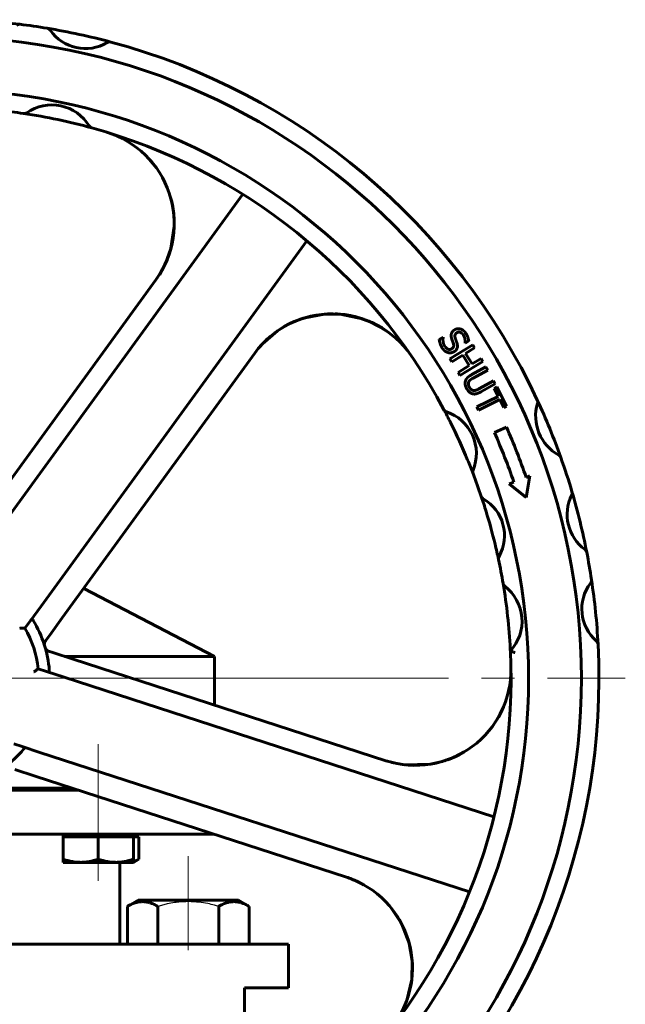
# Model space of a CAD drawing. Header units: millimetres. Extents: x -172 to 344, y 0 to 434.
# Tile 7 of 9: x 90 to 117, y 334 to 378. Entities that reach past the tile are written whole.
import ezdxf

# ---------------------------------------------------------------- set-up
doc = ezdxf.new("R2010")
doc.units = ezdxf.units.MM
for name, pattern in [('K5LT-1', [0]), ('K5LT_AXLED', [27.653843, 23.153843, -1.5, 1.5, -1.5]), ('K5LT_BASIC', [0])]:
    doc.linetypes.add(name, pattern=pattern)
doc.layers.add('Системный слой (1)', color=251, linetype='Continuous', true_color=0x6c6c6c)

# ---------------------------------------------------------------- blocks, each defined once
blk = doc.blocks.new('U5')
at = {"layer": 'Системный слой (1)', "color": 143, "linetype": 'K5LT_BASIC', "lineweight": 60, "true_color": 0x33acca}
for p, q in [((102.576, 364.875), (102.951, 364.982)), ((102.951, 364.982), (103.336, 365.055)), ((104.09, 365.097), (104.092, 365.097)), ((104.092, 365.097), (104.093, 365.097)), ((104.093, 365.097), (104.094, 365.097)), ((104.094, 365.097), (104.096, 365.097)), ((104.096, 365.097), (104.099, 365.097)), ((104.099, 365.097), (104.106, 365.097)), ((104.106, 365.097), (104.121, 365.096)), ((104.121, 365.096), (104.149, 365.095)), ((104.149, 365.095), (104.207, 365.092)), ((104.207, 365.092), (104.321, 365.084)), ((104.321, 365.084), (104.549, 365.059)), ((104.549, 365.059), (105, 364.971)), ((105, 364.971), (105.842, 364.667)), ((102.212, 364.736), (102.576, 364.875)), ((105.842, 364.667), (106.586, 364.212))]:
    blk.add_line(p, q, dxfattribs=at)
blk = doc.blocks.new('U6')
at = {"layer": 'Системный слой (1)', "color": 143, "linetype": 'K5LT_BASIC', "lineweight": 60, "true_color": 0x33acca}
for p, q in [((95.493, 372.289), (95.593, 372.186)), ((95.593, 372.186), (95.689, 372.08)), ((95.689, 372.08), (95.782, 371.971)), ((96.624, 370.329), (96.686, 370.069)), ((96.686, 370.069), (96.738, 369.752)), ((96.738, 369.752), (96.766, 369.433)), ((96.766, 369.433), (96.769, 369.38)), ((96.557, 367.864), (96.44, 367.545)), ((96.44, 367.545), (96.255, 367.152)), ((96.032, 366.781), (95.978, 366.703)), ((96.255, 367.152), (96.032, 366.781))]:
    blk.add_line(p, q, dxfattribs=at)
blk = doc.blocks.new('U7')
at = {"layer": 'Системный слой (1)', "color": 143, "linetype": 'K5LT_BASIC', "lineweight": 60, "true_color": 0x33acca}
for p, q in [((96.655, 370.206), (96.594, 370.439)), ((96.747, 369.67), (96.655, 370.206)), ((96.764, 369.399), (96.747, 369.67)), ((96.619, 368.067), (96.77, 369.076)), ((96.768, 369.263), (96.764, 369.399)), ((96.769, 369.196), (96.768, 369.263)), ((96.77, 369.162), (96.769, 369.196)), ((96.771, 369.145), (96.77, 369.162)), ((96.77, 369.088), (96.771, 369.093)), ((96.77, 369.084), (96.77, 369.088)), ((96.77, 369.076), (96.77, 369.084)), ((96.771, 369.127), (96.771, 369.145)), ((96.771, 369.115), (96.771, 369.127)), ((96.771, 369.106), (96.771, 369.115)), ((96.771, 369.101), (96.771, 369.106)), ((96.771, 369.097), (96.771, 369.101)), ((96.771, 369.093), (96.771, 369.097)), ((96.374, 367.393), (96.619, 368.067)), ((96.095, 366.878), (96.374, 367.393))]:
    blk.add_line(p, q, dxfattribs=at)
blk = doc.blocks.new('U8')
at = {"layer": 'Системный слой (1)', "color": 143, "linetype": 'K5LT_BASIC', "lineweight": 60, "true_color": 0x33acca}
for p, q in [((111.483, 346.661), (111.4, 346.527)), ((111.562, 346.798), (111.483, 346.661)), ((111.635, 346.938), (111.562, 346.798)), ((109.405, 344.866), (109.218, 344.794)), ((109.588, 344.946), (109.405, 344.866)), ((109.767, 345.035), (109.588, 344.946)), ((106.486, 344.724), (106.464, 344.73))]:
    blk.add_line(p, q, dxfattribs=at)
blk = doc.blocks.new('U15')
at = {"layer": 'Системный слой (1)', "color": 143, "linetype": 'K5LT_BASIC', "lineweight": 60, "true_color": 0x33acca}
for start, end in [(16.1727, 72), (322.4513, 16.1727)]:
    blk.add_arc((103.264, 335.308), 4.35, start, end, dxfattribs=at)
blk = doc.blocks.new('U16')
at = {"layer": 'Системный слой (1)', "color": 143, "linetype": 'K5LT_BASIC', "lineweight": 60, "true_color": 0x33acca}
for p, q in [((111.604, 346.88), (111.743, 347.172)), ((111.265, 346.331), (111.443, 346.601)), ((111.443, 346.601), (111.604, 346.88)), ((109.972, 345.151), (110.207, 345.301)), ((109.076, 344.749), (109.138, 344.77)), ((109.138, 344.77), (109.261, 344.814)), ((109.261, 344.814), (109.505, 344.91)), ((109.505, 344.91), (109.972, 345.151)), ((106.668, 344.673), (107.244, 344.567)), ((107.244, 344.567), (108.415, 344.589)), ((108.415, 344.589), (108.968, 344.712)), ((108.968, 344.712), (108.975, 344.714)), ((108.975, 344.714), (108.979, 344.716)), ((108.979, 344.716), (108.983, 344.717)), ((108.983, 344.717), (108.987, 344.718)), ((108.987, 344.718), (108.99, 344.719)), ((108.99, 344.719), (108.995, 344.72)), ((108.995, 344.72), (109.003, 344.722)), ((109.003, 344.722), (109.014, 344.726)), ((109.014, 344.726), (109.03, 344.732)), ((109.03, 344.732), (109.045, 344.738)), ((109.045, 344.738), (109.076, 344.749))]:
    blk.add_line(p, q, dxfattribs=at)
blk = doc.blocks.new('U18')
at = {"layer": 'Системный слой (1)', "color": 143, "linetype": 'K5LT_BASIC', "lineweight": 60, "true_color": 0x33acca}
for p, q in [((106.518, 338.195), (106.73, 337.933)), ((106.73, 337.933), (106.925, 337.657)), ((106.925, 337.657), (107.096, 337.365)), ((107.442, 336.519), (107.602, 335.64)), ((107.602, 335.64), (107.583, 334.788)), ((107.548, 334.552), (107.501, 334.323)), ((107.566, 334.667), (107.548, 334.552)), ((107.575, 334.725), (107.566, 334.667)), ((107.578, 334.754), (107.575, 334.725)), ((107.58, 334.769), (107.578, 334.754)), ((107.581, 334.776), (107.58, 334.769)), ((107.582, 334.78), (107.581, 334.776)), ((107.583, 334.788), (107.582, 334.786)), ((107.582, 334.786), (107.582, 334.785)), ((107.582, 334.785), (107.582, 334.785)), ((107.582, 334.785), (107.582, 334.784)), ((107.582, 334.784), (107.582, 334.784)), ((107.582, 334.784), (107.582, 334.782)), ((107.582, 334.782), (107.582, 334.78)), ((107.501, 334.323), (107.371, 333.873)), ((107.371, 333.873), (107.371, 333.871))]:
    blk.add_line(p, q, dxfattribs=at)
blk = doc.blocks.new('U19')
at = {"layer": 'Системный слой (1)', "color": 143, "linetype": 'K5LT_BASIC', "lineweight": 60, "true_color": 0x33acca}
for p, q in [((106.63, 338.064), (106.625, 338.07)), ((107.112, 337.333), (106.63, 338.064)), ((107.476, 336.394), (107.112, 337.333)), ((107.574, 335.898), (107.476, 336.394)), ((107.597, 335.645), (107.574, 335.898)), ((107.583, 334.788), (107.614, 335.382)), ((107.605, 335.518), (107.597, 335.645)), ((107.609, 335.455), (107.605, 335.518)), ((107.611, 335.423), (107.609, 335.455)), ((107.612, 335.408), (107.611, 335.423)), ((107.613, 335.4), (107.612, 335.408)), ((107.613, 335.396), (107.613, 335.4)), ((107.613, 335.394), (107.613, 335.396)), ((107.614, 335.391), (107.613, 335.394)), ((107.614, 335.389), (107.614, 335.391)), ((107.614, 335.388), (107.614, 335.389)), ((107.614, 335.387), (107.614, 335.388)), ((107.614, 335.386), (107.614, 335.387)), ((107.614, 335.385), (107.614, 335.386)), ((107.614, 335.386), (107.614, 335.386)), ((107.614, 335.384), (107.614, 335.385)), ((107.614, 335.385), (107.614, 335.385)), ((107.614, 335.382), (107.614, 335.384)), ((107.352, 333.826), (107.583, 334.788)), ((107.163, 333.38), (107.352, 333.826))]:
    blk.add_line(p, q, dxfattribs=at)
blk = doc.blocks.new('U20')
at = {"layer": 'Системный слой (1)', "color": 143, "linetype": 'K5LT_BASIC', "lineweight": 60, "true_color": 0x33acca}
for p, q in [((103.604, 365.085), (102.654, 364.901)), ((104.322, 365.082), (103.604, 365.085)), ((105.398, 364.852), (104.322, 365.082)), ((102.008, 364.639), (101.472, 364.321)), ((102.292, 364.77), (102.008, 364.639)), ((102.438, 364.827), (102.292, 364.77)), ((102.511, 364.854), (102.438, 364.827)), ((102.549, 364.867), (102.511, 364.854)), ((102.567, 364.873), (102.549, 364.867)), ((102.576, 364.876), (102.567, 364.873)), ((102.581, 364.877), (102.576, 364.876)), ((102.583, 364.878), (102.581, 364.877)), ((102.585, 364.879), (102.583, 364.878)), ((102.586, 364.879), (102.585, 364.879)), ((102.585, 364.879), (102.585, 364.879)), ((102.587, 364.879), (102.586, 364.879)), ((102.588, 364.88), (102.587, 364.879)), ((102.587, 364.879), (102.587, 364.879)), ((102.589, 364.88), (102.588, 364.88)), ((102.588, 364.88), (102.588, 364.88)), ((102.59, 364.88), (102.589, 364.88)), ((102.591, 364.881), (102.59, 364.88)), ((102.592, 364.881), (102.591, 364.881)), ((102.602, 364.884), (102.592, 364.881)), ((102.609, 364.886), (102.602, 364.884)), ((102.62, 364.89), (102.609, 364.886)), ((102.63, 364.894), (102.62, 364.89)), ((102.638, 364.896), (102.63, 364.894)), ((102.654, 364.901), (102.638, 364.896)), ((105.635, 364.759), (105.464, 364.828)), ((106.135, 364.512), (105.635, 364.759)), ((106.451, 364.309), (106.135, 364.512)), ((101.472, 364.321), (100.783, 363.728)), ((106.886, 363.96), (106.451, 364.309))]:
    blk.add_line(p, q, dxfattribs=at)
blk = doc.blocks.new('U21')
at = {"layer": 'Системный слой (1)', "color": 143, "linetype": 'K5LT_BASIC', "lineweight": 60, "true_color": 0x33acca}
for p, q in [((94.912, 340.154), (94.995, 340.184)), ((94.995, 340.184), (95.078, 340.221)), ((95.078, 340.221), (95.159, 340.265))]:
    blk.add_line(p, q, dxfattribs=at)
blk = doc.blocks.new('U28')
at = {"layer": 'Системный слой (1)', "color": 143, "linetype": 'K5LT_BASIC', "lineweight": 60, "true_color": 0x33acca}
for p, q in [((79.159, 343.402), (83.205, 343.402)), ((88.805, 343.402), (92.43, 343.402))]:
    blk.add_line(p, q, dxfattribs=at)
blk = doc.blocks.new('U29')
at = {"layer": 'Системный слой (1)', "color": 143, "linetype": 'K5LT_BASIC', "lineweight": 60, "true_color": 0x33acca}
for p, q in [((73.599, 341.402), (83.205, 341.402)), ((88.805, 341.402), (98.585, 341.402))]:
    blk.add_line(p, q, dxfattribs=at)
blk = doc.blocks.new('U30')
at = {"layer": 'Системный слой (1)', "color": 143, "linetype": 'K5LT_BASIC', "lineweight": 60, "true_color": 0x33acca}
for p, q in [((70.224, 336.402), (83.205, 336.402)), ((88.805, 336.402), (101.974, 336.402))]:
    blk.add_line(p, q, dxfattribs=at)
blk = doc.blocks.new('U31')
at = {"layer": 'Системный слой (1)', "color": 143, "linetype": 'K5LT_BASIC', "lineweight": 60, "true_color": 0x33acca}
for p, q in [((79.467, 343.502), (83.205, 343.502)), ((88.805, 343.502), (92.122, 343.502))]:
    blk.add_line(p, q, dxfattribs=at)
blk = doc.blocks.new('U38')
at = {"layer": 'Системный слой (1)', "color": 143, "linetype": 'K5LT_BASIC', "lineweight": 60, "true_color": 0x33acca}
for p, q in [((73.599, 349.502), (79.811, 349.502)), ((91.778, 349.502), (98.599, 349.502))]:
    blk.add_line(p, q, dxfattribs=at)
blk = doc.blocks.new('U43')
at = {"layer": 'Системный слой (1)', "color": 30, "linetype": 'K5LT_AXLED', "lineweight": 18, "true_color": 0xff8000}
blk.add_line((86.099, 348.502), (117.299, 348.502), dxfattribs=at)

msp = doc.modelspace()

# ---------------------------------------------------------------- linework, layer by layer
at = {"layer": 'Системный слой (1)', "color": 143, "linetype": 'K5LT_BASIC', "lineweight": 60, "true_color": 0x33acca}
for p, q in [((99.8889, 370.5438), (87.8, 353.9049)), ((90.7125, 351.7889), (102.8014, 368.4278)), ((95.9412, 366.6512), (87.1481, 354.5485)), ((108.8331, 363.9235), (109.0033, 364.0354)), ((109.0033, 364.0354), (109.0098, 364.0255)), ((109.3158, 363.0507), (110.3599, 363.6817)), ((109.4776, 363.7366), (109.4028, 363.9513)), ((110.0111, 363.7619), (110.0046, 363.7718)), ((110.1731, 363.8683), (110.0111, 363.7619)), ((110.3599, 363.6817), (110.4438, 363.543)), ((91.6785, 351.2569), (100.4329, 363.3063)), ((109.9107, 363.2208), (109.3996, 362.9119)), ((110.2012, 362.7402), (109.9107, 363.2208)), ((110.4438, 363.543), (110.0342, 363.2954)), ((110.0342, 363.2954), (110.3247, 362.8148)), ((109.3996, 362.9119), (109.3158, 363.0507)), ((109.6901, 362.4313), (110.2012, 362.7402)), ((110.8181, 362.9236), (109.774, 362.2925)), ((110.3247, 362.8148), (110.7342, 363.0623)), ((110.7342, 363.0623), (110.8181, 362.9236)), ((109.774, 362.2925), (109.6901, 362.4313)), ((110.292, 362.3124), (110.959, 362.6793)), ((111.0371, 362.5372), (110.3701, 362.1703)), ((110.959, 362.6793), (111.0371, 362.5372)), ((110.6359, 361.679), (111.3063, 362.0478)), ((111.3845, 361.9057), (110.7175, 361.5388)), ((111.3063, 362.0478), (111.3845, 361.9057)), ((111.328, 361.7051), (111.457, 361.7698)), ((111.5115, 361.3392), (111.328, 361.7051)), ((111.457, 361.7698), (111.8967, 360.8931)), ((110.55, 360.857), (111.5115, 361.3392)), ((111.5842, 361.1943), (110.6227, 360.712)), ((111.7677, 360.8284), (111.5842, 361.1943)), ((109.0427, 360.7332), (109.0443, 360.7301)), ((110.6227, 360.712), (110.55, 360.857)), ((111.8967, 360.8931), (111.7677, 360.8284)), ((111.3417, 359.6918), (111.8902, 359.9349)), ((110.3691, 357.8284), (110.3701, 357.8256)), ((112.0212, 357.3638), (112.2242, 357.4395)), ((112.7915, 356.733), (112.0212, 357.3638)), ((112.7865, 357.6494), (112.9603, 357.7142)), ((112.9603, 357.7142), (112.7915, 356.733)), ((110.7464, 356.7801), (110.7509, 356.7666)), ((111.5289, 353.9188), (111.5303, 353.912)), ((92.6508, 352.5951), (98.5994, 349.5019)), ((111.7388, 352.8172), (111.7387, 352.8176)), ((111.7392, 352.8151), (111.739, 352.8159)), ((111.7391, 352.8153), (111.7392, 352.8151)), ((90.2182, 351.1085), (90.7125, 351.7889)), ((89.9799, 350.7805), (90.2182, 351.1085)), ((91.1035, 350.4654), (91.6785, 351.2569)), ((90.8974, 350.1817), (90.9167, 350.2082)), ((90.9167, 350.2082), (91.1035, 350.4654)), ((91.0506, 349.7381), (91.0369, 349.7426)), ((91.2436, 349.6754), (91.0506, 349.7381)), ((92.1741, 349.3731), (91.2436, 349.6754)), ((106.4018, 344.7502), (92.1741, 349.3731)), ((98.5994, 347.2853), (98.5994, 349.5019)), ((90.9638, 348.814), (90.5781, 348.9393)), ((91.7635, 348.5541), (90.9638, 348.814)), ((111.3238, 342.1986), (91.7635, 348.5541)), ((89.4657, 345.5155), (89.8513, 345.3902)), ((89.8513, 345.3902), (90.6511, 345.1303)), ((90.6511, 345.1303), (110.2113, 338.7748)), ((89.5132, 344.3495), (90.4436, 344.0471)), ((90.4436, 344.0471), (104.6085, 339.4447)), ((92.3119, 343.4019), (92.3119, 343.4401)), ((91.7119, 341.4019), (91.7119, 341.2819)), ((91.7119, 341.2819), (91.7119, 340.2648)), ((91.7119, 341.2819), (92.5119, 341.2819)), ((92.5119, 341.2819), (93.3119, 341.2819)), ((93.3119, 341.2819), (94.1119, 341.2819)), ((93.3119, 341.2819), (93.3119, 340.2648)), ((94.1119, 341.2819), (94.9119, 341.2819)), ((94.9119, 341.4019), (94.9119, 341.2819)), ((94.9119, 341.2819), (94.9119, 340.2648)), ((94.9119, 341.2819), (95.1594, 341.2819)), ((95.1594, 341.2819), (95.1594, 340.2648)), ((91.7119, 340.1219), (91.7119, 340.2648)), ((91.7119, 340.1219), (92.5119, 340.1219)), ((92.5119, 340.1219), (94.1119, 340.1219)), ((94.1119, 340.1219), (94.9119, 340.1219)), ((94.2994, 336.4019), (94.2994, 340.1219)), ((94.9119, 340.2648), (94.9119, 340.1219)), ((95.1594, 340.2648), (94.9119, 340.1219)), ((94.6418, 338.1182), (95.1331, 338.4019)), ((94.6418, 336.4019), (94.6418, 338.1182)), ((99.6931, 338.4019), (95.1331, 338.4019)), ((96.0275, 336.4019), (96.0275, 338.1182)), ((98.7988, 336.4019), (98.7988, 338.1182)), ((100.1844, 338.1182), (99.6931, 338.4019)), ((100.1844, 336.4019), (100.1844, 338.1182)), ((101.9744, 334.4019), (101.9744, 336.4019)), ((99.9744, 331.4019), (99.9744, 334.4019)), ((99.9744, 334.4019), (101.9744, 334.4019))]:
    msp.add_line(p, q, dxfattribs=at)
at = {"layer": 'Системный слой (1)', "color": 30, "linetype": 'K5LT_AXLED', "lineweight": 18, "true_color": 0xff8000}
for p, q in [((93.3119, 345.5019), (93.3119, 341.4019)), ((93.3119, 343.4019), (93.3119, 339.2819)), ((97.4131, 340.4019), (97.4131, 336.1182))]:
    msp.add_line(p, q, dxfattribs=at)
at = {"layer": 'Системный слой (1)', "color": 143, "linetype": 'K5LT_BASIC', "lineweight": 60, "true_color": 0x33acca}
for centre, radius, start, end in [((86.0994, 348.5019), 30, 83.03153, 88.445), ((89.7149, 378.0817), 0.2, 83.03153, 126.01669), ((86.0994, 348.5019), 30, 80.6096, 83.03153), ((90.9616, 377.9025), 0.2, 34.43548, 80.6096), ((86.0994, 348.5019), 30, 74.96572, 80.6096), ((92.7243, 379.111), 1.9372, 214.43548, 301.13984), ((86.0994, 348.5019), 29.2, 180, 90), ((93.8294, 377.2818), 0.2, 74.96572, 121.13984), ((86.0994, 348.5019), 30, 24.97395, 74.96572), ((86.0994, 348.5019), 26.8, 180, 90), ((86.0994, 348.5019), 26, 81.55484, 84.00969), ((91.1975, 372.6133), 1.9953, 31.40612, 124.71648), ((89.9472, 374.4178), 0.2, 261.55484, 304.71648), ((86.0994, 348.5019), 26, 74.56776, 81.55484), ((93.0712, 373.7572), 0.2, 211.40612, 254.56776), ((93.0712, 373.7572), 0.2, 211.40612, 254.56776), ((86.0994, 348.5019), 26, 28.06289, 74.56776), ((92.422, 369.2081), 4.35, 324, 73.02012), ((103.9522, 360.7494), 4.35, 34.45131, 144), ((115.2492, 360.4427), 2.0302, 163.29926, 241.25247), ((113.1131, 361.0836), 0.2, 343.29926, 24.97395), ((113.1131, 361.0836), 0.2, 4.1499, 24.97395), ((86.0994, 348.5019), 30, 19.57778, 24.97395), ((109.2191, 360.8274), 0.2, 208.06289, 251.46037), ((86.0994, 348.5019), 26, 26.60311, 28.06289), ((109.2191, 360.8274), 0.2, 208.06289, 251.46037), ((108.518, 358.7369), 2.005, 337.61683, 71.46037), ((86.0994, 348.5019), 26, 22.47409, 26.60311), ((86.0994, 348.5019), 27.6113, 18.88658, 23.90777), ((86.0994, 348.5019), 28.2113, 18.92011, 23.90777), ((86.0994, 348.5019), 26, 21.0143, 22.47409), ((114.1766, 358.4874), 0.2, 19.57778, 61.25247), ((114.1766, 358.4874), 0.2, 40.42843, 61.25247), ((86.0994, 348.5019), 30, 16.445, 19.57778), ((110.5569, 357.8972), 0.2, 157.61683, 201.0143), ((86.0994, 348.5019), 26, 18.56623, 21.0143), ((114.6804, 356.9381), 0.2, 333.45984, 16.445), ((86.0994, 348.5019), 30, 11.03153, 16.445), ((86.0994, 348.5019), 26, 16.99033, 18.56623), ((110.9359, 356.844), 0.2, 198.56623, 240.01382), ((110.9359, 356.844), 0.2, 219.28066, 240.01382), ((109.8718, 354.9999), 1.9291, 330.56209, 60.01382), ((116.6277, 355.9655), 1.9767, 153.45984, 234.01669), ((86.0994, 348.5019), 26, 13.58558, 16.99033), ((86.0994, 348.5019), 26, 12.00969, 13.58558), ((115.3488, 354.2041), 0.2, 11.03153, 54.01669), ((86.0994, 348.5019), 30, 8.6096, 11.03153), ((111.726, 353.9535), 0.2, 150.56209, 192.00969), ((111.726, 353.9535), 0.2, 171.27653, 192.00969), ((86.0994, 348.5019), 26, 9.55484, 12.00969), ((117.2577, 351.66), 1.9372, 142.43548, 229.13984), ((115.5636, 352.963), 0.2, 322.43548, 8.6096), ((86.0994, 348.5019), 30, 2.96572, 8.6096), ((111.936, 352.8508), 0.2, 189.55484, 232.71648), ((86.0994, 348.5019), 26, 2.9388, 9.55386), ((110.6061, 351.1041), 1.9953, 317.17497, 52.71648), ((86.0994, 348.5019), 5, 4.19304, 31.80696), ((86.0994, 348.5019), 4.5, 5.57818, 30.42182), ((91.0592, 350.0641), 0.2, 144, 197.4838), ((115.8595, 350.0437), 0.2, 2.96572, 49.13984), ((91.0987, 349.9328), 0.2, 195.97258, 252), ((86.0994, 348.5019), 26, 316.06289, 2.74666), ((86.0994, 348.5019), 30, 312.97395, 2.96572), ((86.0994, 348.5019), 26, 2.74666, 2.9388), ((107.746, 348.8873), 4.35, 252, 1.02012), ((86.0994, 348.5019), 5, 292.19304, 319.80696)]:
    msp.add_arc(centre, radius, start, end, dxfattribs=at)
for points in [[(109.4028, 363.9513), (109.3821, 364.0134), (109.3694, 364.1245), (109.3821, 364.179)], [(109.3821, 364.179), (109.3954, 364.2327), (109.4635, 364.3271), (109.5229, 364.3662)], [(109.5229, 364.3662), (109.6469, 364.4476), (109.9416, 364.3645), (110.0399, 364.2149)], [(109.6298, 364.2341), (109.5654, 364.1918), (109.5336, 364.0727), (109.5586, 363.9969)], [(109.9286, 364.1288), (109.8667, 364.223), (109.7017, 364.2814), (109.6298, 364.2341)], [(110.0046, 363.7718), (110.0172, 363.8499), (109.9834, 364.0453), (109.9286, 364.1288)], [(110.0399, 364.2149), (110.0964, 364.129), (110.1624, 363.9547), (110.1731, 363.8683)], [(108.9737, 363.5368), (108.9009, 363.6475), (108.8451, 363.8332), (108.8331, 363.9235)], [(109.0098, 364.0255), (108.991, 363.9173), (109.0329, 363.7023), (109.0845, 363.6238)], [(109.0845, 363.6238), (109.1583, 363.5114), (109.3271, 363.4579), (109.404, 363.5084)], [(109.404, 363.5084), (109.4651, 363.5486), (109.5015, 363.6589), (109.4776, 363.7366)], [(109.6423, 363.7525), (109.679, 363.6264), (109.6133, 363.4437), (109.5183, 363.3813)], [(109.5586, 363.9969), (109.5753, 363.9463), (109.6275, 363.802), (109.6423, 363.7525)], [(109.241, 363.3315), (109.1644, 363.351), (109.035, 363.4434), (108.9737, 363.5368)], [(109.5183, 363.3813), (109.458, 363.3416), (109.3103, 363.3144), (109.241, 363.3315)], [(110.0225, 362.031), (110.0469, 362.1178), (110.1776, 362.2495), (110.292, 362.3124)], [(110.08, 361.6926), (110.0281, 361.787), (110.0003, 361.9545), (110.0225, 362.031)], [(110.1797, 362.0058), (110.1521, 361.9534), (110.1622, 361.8303), (110.2013, 361.7593)], [(110.3701, 362.1703), (110.2956, 362.1294), (110.2056, 362.055), (110.1797, 362.0058)], [(110.3355, 361.4619), (110.2572, 361.4854), (110.1343, 361.5938), (110.08, 361.6926)], [(110.2013, 361.7593), (110.238, 361.6926), (110.3393, 361.6129), (110.3984, 361.6082)], [(110.7175, 361.5388), (110.6057, 361.4774), (110.4215, 361.4347), (110.3355, 361.4619)], [(110.3984, 361.6082), (110.4539, 361.6037), (110.564, 361.6395), (110.6359, 361.679)]]:
    msp.add_open_spline(points, degree=2, dxfattribs=at)
for points, knots in [([(100.4329, 363.3063), (100.4843, 363.3769), (100.5378, 363.446), (100.649, 363.5808), (100.7067, 363.6466), (100.8258, 363.7744), (100.8873, 363.8366), (100.9533, 363.8993), (100.9559, 363.9018), (100.9708, 363.9159), (100.9832, 363.9275), (100.9998, 363.9428), (101.0038, 363.9466), (101.0093, 363.9516), (101.0106, 363.9528), (101.0124, 363.9544), (101.0128, 363.9548), (101.0137, 363.9556), (101.0141, 363.956), (101.0149, 363.9567), (101.0152, 363.957), (101.0161, 363.9578), (101.0166, 363.9583), (101.0183, 363.9599), (101.0194, 363.9609), (101.0206, 363.962), (101.0207, 363.9621), (101.0208, 363.9622)], [0, 0, 0, 0, 5.2, 5.2, 10.4, 10.4, 15.6, 15.6, 15.8135105, 15.8135105, 16.8242754, 16.8242754, 17.1541074, 17.1541074, 17.2617379, 17.2617379, 17.2968598, 17.2968598, 17.3319817, 17.3319817, 17.3574148, 17.3574148, 17.4034366, 17.4034366, 17.493058, 17.493058, 17.5011067, 17.5011067, 17.5011067, 17.5011067]), ([(111.7388, 352.8172), (111.7388, 352.817), (111.7389, 352.8168), (111.755, 352.7222), (111.7874, 352.6276), (111.837, 352.5552)], [-0.00039593, -0.00039593, -0.00039593, -0.00039593, 0, 0, 0.20279718, 0.20279718, 0.20279718, 0.20279718]), ([(111.7723, 352.7356), (111.7705, 352.7382), (111.7687, 352.741), (111.7662, 352.7448), (111.7655, 352.746), (111.7643, 352.748), (111.7638, 352.7488), (111.7631, 352.75), (111.7629, 352.7504), (111.7624, 352.7512), (111.7622, 352.7516), (111.7615, 352.7528), (111.761, 352.7537), (111.7597, 352.7561), (111.7589, 352.7576), (111.7579, 352.7595), (111.7578, 352.7598), (111.7571, 352.7611), (111.7566, 352.7621), (111.7557, 352.764), (111.7552, 352.765), (111.7543, 352.767), (111.7539, 352.768), (111.7533, 352.7693), (111.7531, 352.7696), (111.7528, 352.7704), (111.7526, 352.7709), (111.7523, 352.7716), (111.7522, 352.7718), (111.752, 352.7721), (111.752, 352.7722), (111.7519, 352.7724)], [1.3724083, 1.3724083, 1.3724083, 1.3724083, 4.1541012, 4.1541012, 5.3169716, 5.3169716, 6.157145, 6.157145, 6.5492561, 6.5492561, 6.9413673, 6.9413673, 7.7816143, 7.7816143, 9.294032, 9.294032, 9.6308225, 9.6308225, 10.5656044, 10.5656044, 11.5003862, 11.5003862, 12.4351681, 12.4351681, 12.7376755, 12.7376755, 13.2116974, 13.2116974, 13.3699499, 13.3699499, 13.5154029, 13.5154029, 13.5154029, 13.5154029]), ([(111.8148, 352.6917), (111.8227, 352.6857), (111.8308, 352.6794), (111.847, 352.6666), (111.8552, 352.6601), (111.8717, 352.6466), (111.88, 352.6397), (111.8914, 352.6302), (111.8945, 352.6276), (111.8993, 352.6235), (111.901, 352.622), (111.9045, 352.619), (111.9062, 352.6176), (111.9113, 352.6132), (111.9146, 352.6103), (111.9249, 352.6013), (111.9318, 352.5952), (111.9387, 352.589)], [0, 0, 0, 0, 2.8, 2.8, 5.6, 5.6, 8.4, 8.4, 9.4212712, 9.4212712, 10.0004615, 10.0004615, 10.5796518, 10.5796518, 11.696649, 11.696649, 14, 14, 14, 14]), ([(90.3486, 351.1372), (90.339, 351.1526), (90.33, 351.1651), (90.3136, 351.1804), (90.3063, 351.1846), (90.2913, 351.1863), (90.2841, 351.184), (90.268, 351.1732), (90.2594, 351.164), (90.248, 351.1494), (90.2453, 351.1458), (90.2425, 351.142)], [0.00042724, 0.00042724, 0.00042724, 0.00042724, 0.03260119, 0.03260119, 0.05848225, 0.05848225, 0.08345973, 0.08345973, 0.11250561, 0.11250561, 0.12148651, 0.12148651, 0.12148651, 0.12148651]), ([(89.7398, 350.7904), (89.7402, 350.7904), (89.7406, 350.7904), (89.7618, 350.7896), (89.7828, 350.7889), (89.8231, 350.7874), (89.8426, 350.7866), (89.8863, 350.7848), (89.9096, 350.7838), (89.9452, 350.7822), (89.9584, 350.7815), (89.9755, 350.7807), (89.9798, 350.7805), (89.9799, 350.7805)], [-0.00053974, -0.00053974, -0.00053974, -0.00053974, 0, 0, 0.0314048, 0.0314048, 0.06211351, 0.06211351, 0.10447717, 0.10447717, 0.14037713, 0.14037713, 0.17355906, 0.17355906, 0.17355906, 0.17355906]), ([(112.2731, 349.6756), (112.2728, 349.6757), (112.2725, 349.6759), (112.2569, 349.6812), (112.2416, 349.6865), (112.2118, 349.6969), (112.1973, 349.702), (112.1601, 349.7152), (112.1388, 349.7228), (112.1046, 349.7351), (112.0914, 349.7398), (112.074, 349.7462), (112.0696, 349.7478), (112.0696, 349.7478)], [-0.00048095, -0.00048095, -0.00048095, -0.00048095, 0, 0, 0.02429448, 0.02429448, 0.04846521, 0.04846521, 0.08940257, 0.08940257, 0.12719047, 0.12719047, 0.16347183, 0.16347183, 0.16347183, 0.16347183]), ([(90.5781, 348.9393), (90.5781, 348.9393), (90.5747, 348.9366), (90.5613, 348.9258), (90.551, 348.9176), (90.5232, 348.8953), (90.505, 348.8808), (90.4706, 348.8536), (90.4554, 348.8416), (90.4236, 348.8166), (90.4071, 348.8037), (90.3903, 348.7906), (90.39, 348.7904), (90.3897, 348.7902)], [0, 0, 0, 0, 0.0329948, 0.0329948, 0.06869231, 0.06869231, 0.11081706, 0.11081706, 0.1413526, 0.1413526, 0.1725803, 0.1725803, 0.173117, 0.173117, 0.173117, 0.173117]), ([(91.0031, 348.8012), (91.0124, 348.7982), (91.0211, 348.7957), (91.0416, 348.7912), (91.0526, 348.7903), (91.0691, 348.7944), (91.0749, 348.7985), (91.0831, 348.8115), (91.0853, 348.8202), (91.0874, 348.8414), (91.087, 348.8539), (91.086, 348.8674)], [0.26092811, 0.26092811, 0.26092811, 0.26092811, 0.27926699, 0.27926699, 0.30797023, 0.30797023, 0.33258626, 0.33258626, 0.35736084, 0.35736084, 0.38369983, 0.38369983, 0.38369983, 0.38369983]), ([(89.9188, 345.275), (89.9305, 345.2889), (89.9396, 345.3014), (89.9491, 345.3216), (89.9509, 345.3299), (89.9479, 345.3446), (89.9435, 345.3508), (89.9282, 345.3628), (89.9168, 345.3681), (89.8995, 345.3744), (89.8951, 345.3759), (89.8906, 345.3774)], [0.00042724, 0.00042724, 0.00042724, 0.00042724, 0.03259873, 0.03259873, 0.05848097, 0.05848097, 0.08344499, 0.08344499, 0.11244343, 0.11244343, 0.12148451, 0.12148451, 0.12148451, 0.12148451]), ([(91.7119, 340.2648), (91.769, 340.2458), (91.859, 340.2181), (91.9812, 340.1867), (92.0879, 340.1633), (92.2053, 340.143), (92.3333, 340.1282), (92.4361, 340.1226), (92.4949, 340.1219), (92.5119, 340.1219)], [0, 0, 0, 0, 2.192924, 3.4422386, 4.6221772, 6.2019332, 7.827902, 9.3718265, 10, 10, 10, 10]), ([(92.5119, 340.1219), (92.561, 340.1219), (92.6557, 340.1252), (92.8, 340.1401), (92.9288, 340.1617), (93.0904, 340.1972), (93.2127, 340.2321), (93.3009, 340.2611), (93.3119, 340.2648)], [0, 0, 0, 0, 1.6283275, 3.1496857, 4.815083, 5.9524719, 8.6175336, 9, 9, 9, 9]), ([(93.3119, 340.2648), (93.369, 340.2458), (93.459, 340.2181), (93.5812, 340.1867), (93.6879, 340.1633), (93.8053, 340.143), (93.9333, 340.1282), (94.0361, 340.1226), (94.0949, 340.1219), (94.1119, 340.1219)], [0, 0, 0, 0, 2.192924, 3.4422386, 4.6221772, 6.2019332, 7.827902, 9.3718265, 10, 10, 10, 10]), ([(94.1119, 340.1219), (94.161, 340.1219), (94.2557, 340.1252), (94.4, 340.1401), (94.5288, 340.1617), (94.6904, 340.1972), (94.8127, 340.2321), (94.9009, 340.2611), (94.9119, 340.2648)], [0, 0, 0, 0, 1.6283275, 3.1496857, 4.815083, 5.9524719, 8.6175336, 9, 9, 9, 9]), ([(104.6085, 339.4447), (104.6917, 339.4177), (104.774, 339.3881), (104.9366, 339.324), (105.0169, 339.2894), (105.1754, 339.2156), (105.2535, 339.1763), (105.3335, 339.133), (105.3365, 339.1314), (105.3545, 339.1216), (105.3695, 339.1133), (105.3892, 339.1023), (105.394, 339.0996), (105.4004, 339.096), (105.402, 339.0951), (105.404, 339.0939), (105.4046, 339.0936), (105.4056, 339.093), (105.4061, 339.0927), (105.407, 339.0922), (105.4073, 339.092), (105.4084, 339.0914), (105.409, 339.0911), (105.411, 339.09), (105.4123, 339.0892), (105.4138, 339.0884), (105.414, 339.0883), (105.4141, 339.0882)], [0, 0, 0, 0, 5.2, 5.2, 10.4, 10.4, 15.6, 15.6, 15.8055331, 15.8055331, 16.819028, 16.819028, 17.1484946, 17.1484946, 17.2555975, 17.2555975, 17.2904145, 17.2904145, 17.3252315, 17.3252315, 17.3504438, 17.3504438, 17.3960661, 17.3960661, 17.4849094, 17.4849094, 17.4973345, 17.4973345, 17.4973345, 17.4973345]), ([(96.0275, 338.1182), (95.9737, 338.1493), (95.8845, 338.1963), (95.767, 338.2466), (95.6868, 338.2748), (95.6102, 338.2973), (95.5323, 338.3152), (95.4429, 338.3281), (95.3586, 338.3334), (95.2778, 338.332), (95.2006, 338.3248), (95.1257, 338.3126), (95.0403, 338.2927), (94.9224, 338.2558), (94.7854, 338.1971), (94.6853, 338.1433), (94.6418, 338.1182)], [0, 0, 0, 0, 2.0319768, 3.3397182, 4.3569103, 4.9828638, 6.146734, 7.1973345, 8.2310741, 9.204643, 10.1261038, 11.0323857, 11.9274089, 13.2428263, 15.3565808, 17, 17, 17, 17]), ([(100.1844, 338.1182), (100.1306, 338.1493), (100.0414, 338.1963), (99.9239, 338.2466), (99.8437, 338.2748), (99.7671, 338.2973), (99.6893, 338.3152), (99.5998, 338.3281), (99.5155, 338.3334), (99.4347, 338.332), (99.3575, 338.3248), (99.2826, 338.3126), (99.1972, 338.2927), (99.0793, 338.2558), (98.9424, 338.1971), (98.8423, 338.1433), (98.7988, 338.1182)], [0, 0, 0, 0, 2.0319768, 3.3397182, 4.3569103, 4.9828638, 6.146734, 7.1973345, 8.2310741, 9.204643, 10.1261038, 11.0323857, 11.9274089, 13.2428263, 15.3565808, 17, 17, 17, 17])]:
    msp.add_open_spline(points, degree=3, knots=knots, dxfattribs=at)
at = {"layer": 'Системный слой (1)', "color": 7, "linetype": 'K5LT-1'}
msp.add_open_spline([(98.7988, 338.1182), (98.7342, 338.1369), (98.5692, 338.182), (98.2694, 338.2512), (97.9677, 338.2996), (97.7348, 338.3211), (97.6051, 338.3285), (97.5212, 338.3314), (97.4508, 338.3325), (97.375, 338.3327), (97.2799, 338.331), (97.1658, 338.3258), (97.002, 338.3138), (96.7646, 338.2861), (96.4943, 338.2369), (96.2409, 338.1775), (96.0984, 338.1387), (96.0275, 338.1182)], degree=3, knots=[0, 0, 0, 0, 3.1522963, 8.0240269, 14.4303577, 17.4742998, 18.9962709, 20.5182419, 21.4098548, 22.3014677, 24.0846935, 25.8679193, 27.6511451, 31.7925039, 37.0725247, 40.5362624, 44, 44, 44, 44], dxfattribs=at)

# ---------------------------------------------------------------- block references
at = {"layer": 'Системный слой (1)'}
for name in ['U43', 'U6', 'U7', 'U20', 'U5', 'U38', 'U16', 'U8', 'U31', 'U28', 'U29', 'U21', 'U15', 'U18', 'U19', 'U30']:
    msp.add_blockref(name, (0, 0), dxfattribs=at)

doc.saveas('drawing.dxf')
